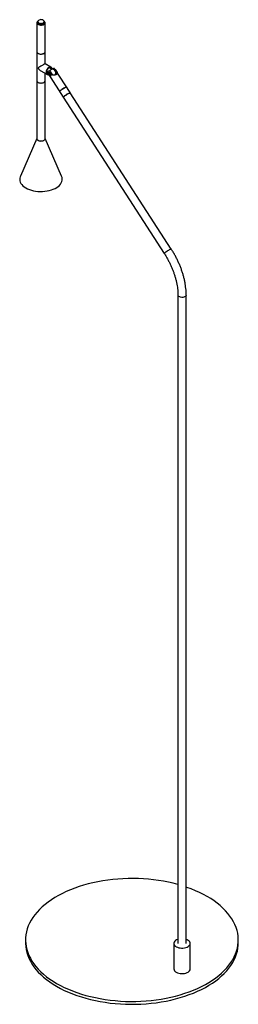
# Paper-space layout '_Isométrica' of a CAD drawing. Header units: millimetres. Extents: x -158 to 150, y -87 to 1301.
import ezdxf

# ---------------------------------------------------------------- set-up
doc = ezdxf.new("R2010")
doc.units = ezdxf.units.MM

psp = doc.layouts.new('_Isométrica')

# ---------------------------------------------------------------- linework, layer by layer
at = {"color": 7, "linetype": 'Continuous', "lineweight": 25}
for p, q in [((-134.1, 1296.3), (-134.1, 1133)), ((-132.7, 1298), (-132.7, 1296.3)), ((-123.7, 1296.3), (-123.7, 1298)), ((-122.4, 1238.5), (-122.4, 1296.3)), ((-114.1, 1233.7), (-122.4, 1238.5)), ((-128.2, 1228.3), (-120, 1223.6)), ((-122.4, 1133), (-122.4, 1225)), ((-120.5, 1226), (-118.2, 1224.7)), ((-117.8, 1223.9), (-97, 1191.6)), ((-117, 1225.1), (-117, 1224.7)), ((-116.8, 1223.9), (-116.7, 1223.8)), ((-112.7, 1230.7), (-116.5, 1232.9)), ((-111.7, 1222.4), (-114.4, 1226.6)), ((-87.2, 1198), (-108, 1230.2)), ((-108, 1230.2), (-105.3, 1226.1)), ((-107.1, 1225.8), (-106.6, 1225)), ((-106.6, 1225), (-105.3, 1226.1)), ((-87.2, 1197.5), (-87.1, 1197.9)), ((55.4, 977.5), (-86.9, 1197.6)), ((-96.9, 1191.6), (-96.5, 1191.5)), ((-96.7, 1191.2), (45.6, 971.2)), ((-134.1, 1133.4), (-157.3, 1080.1)), ((-99.1, 1080.1), (-122.4, 1133.4)), ((64.9, 912.6), (64.9, -0.8)), ((76.6, -0.8), (76.6, 912.6)), ((-150, 4.1), (-150, 0)), ((150, 0), (150, 4.1)), ((59.2, -0.8), (59.2, -36.7)), ((82.2, -36.7), (82.2, -0.8))]:
    psp.add_line(p, q, dxfattribs=at)
at = {"color": 7, "linetype": 'Continuous', "lineweight": 25, "flags": 128}
for points in [[(-132.6, 1298.6), (-133.1, 1298.2), (-133.8, 1297.5), (-134.1, 1296.6), (-134, 1295.8), (-133.6, 1295), (-132.8, 1294.2), (-131.8, 1293.6), (-130.5, 1293.2), (-129.1, 1293), (-127.7, 1293), (-126.2, 1293.2), (-124.9, 1293.5), (-123.8, 1294.1), (-123, 1294.8), (-122.5, 1295.6), (-122.4, 1296.5), (-122.6, 1297.3), (-123.2, 1298.1), (-123.9, 1298.6)], [(-127, 1300.5), (-128.3, 1300.6), (-129.5, 1300.4), (-130.7, 1300.1), (-131.7, 1299.6), (-132.4, 1299), (-132.7, 1298.3), (-132.7, 1297.6), (-132.3, 1296.9), (-131.6, 1296.2), (-130.6, 1295.8), (-129.5, 1295.5), (-128.2, 1295.4), (-126.9, 1295.5), (-125.8, 1295.8), (-124.8, 1296.3), (-124.1, 1296.9), (-123.8, 1297.6), (-123.8, 1298.4), (-124.2, 1299.1), (-124.9, 1299.7), (-125.8, 1300.2), (-127, 1300.5)], [(-132.7, 1296.3), (-132.7, 1295.9), (-132.3, 1295.2), (-131.6, 1294.6), (-130.6, 1294.1), (-129.5, 1293.8), (-128.2, 1293.7), (-126.9, 1293.8), (-125.8, 1294.2), (-124.8, 1294.6), (-124.1, 1295.3), (-123.8, 1296), (-123.7, 1296.3)], [(-134.1, 1255.5), (-134, 1255), (-133.6, 1254.1), (-132.8, 1253.4), (-131.8, 1252.8), (-130.5, 1252.4), (-129.1, 1252.2), (-127.7, 1252.1), (-126.2, 1252.3), (-124.9, 1252.7), (-123.8, 1253.3), (-123, 1254), (-122.5, 1254.8), (-122.4, 1255.5)], [(-134.1, 1255.5), (-134.1, 1255.2), (-133.7, 1254.4), (-133.1, 1253.6), (-132.1, 1253), (-130.9, 1252.5), (-129.5, 1252.2), (-128.1, 1252.1), (-126.6, 1252.3), (-125.3, 1252.6), (-124.1, 1253.1)], [(-122.4, 1238.5), (-122.4, 1238.4), (-122.7, 1238.3), (-123.1, 1238), (-123.7, 1237.7), (-124.5, 1237.2), (-125.4, 1236.7), (-126.4, 1236.2), (-127.4, 1235.6), (-128.5, 1234.9), (-129.6, 1234.3), (-130.6, 1233.7), (-131.5, 1233.2), (-132.4, 1232.7)], [(-112.9, 1230.8), (-112.9, 1231), (-113, 1232.1), (-113.4, 1233), (-114, 1233.6), (-114.8, 1233.9), (-115.8, 1233.9), (-116.8, 1233.5), (-117.8, 1232.9), (-118.8, 1231.9), (-119.7, 1230.8), (-120.4, 1229.5), (-120.9, 1228.2), (-121.1, 1226.8), (-121.1, 1225.6), (-120.9, 1224.6), (-120.4, 1223.9), (-119.7, 1223.4), (-118.8, 1223.3), (-117.8, 1223.5), (-117.6, 1223.6)], [(-113.5, 1231.2), (-113.6, 1231.7), (-114, 1232.5), (-114.6, 1233), (-115.4, 1233.2), (-116.3, 1233), (-117.3, 1232.6), (-118.2, 1231.8), (-119.1, 1230.8), (-119.8, 1229.6), (-120.3, 1228.4), (-120.5, 1227.2), (-120.5, 1226), (-120.3, 1225.1), (-119.8, 1224.5), (-119.1, 1224.1), (-118.2, 1224.1), (-117.9, 1224.1)], [(-108, 1230.2), (-108, 1230.2), (-108, 1230.2)], [(-134.1, 1214.7), (-134.1, 1214.4), (-133.7, 1213.5), (-133.1, 1212.8), (-132.1, 1212.1), (-130.9, 1211.7), (-129.5, 1211.4), (-128.1, 1211.3), (-126.6, 1211.4), (-125.3, 1211.8), (-124.1, 1212.3)], [(-133.2, 1212.9), (-132.3, 1212.2), (-131.1, 1211.7), (-129.7, 1211.4), (-128.3, 1211.3), (-126.8, 1211.4), (-125.5, 1211.7), (-124.3, 1212.2), (-123.3, 1212.8), (-122.7, 1213.6), (-122.4, 1214.4), (-122.4, 1214.7)], [(-92.3, 1205.9), (-92.3, 1205.9), (-92.6, 1205.9), (-93.2, 1205.6), (-94, 1205.2), (-95.1, 1204.6), (-96.2, 1203.9), (-97.4, 1203.1), (-98.7, 1202.3), (-99.8, 1201.5), (-100.7, 1200.8), (-101.5, 1200.3), (-102, 1199.8), (-102.1, 1199.6), (-102.1, 1199.6)], [(-101.3, 1200.4), (-100.6, 1201), (-99.6, 1201.7), (-98.4, 1202.5), (-97.2, 1203.3), (-96, 1204), (-94.8, 1204.7), (-93.8, 1205.3), (-93, 1205.7), (-92.5, 1205.9), (-92.3, 1205.9), (-92.3, 1205.9)], [(-96.9, 1191.6), (-97, 1191.6), (-96.8, 1191.9), (-96.3, 1192.3), (-95.6, 1192.9), (-94.6, 1193.6), (-93.5, 1194.3), (-92.3, 1195.1), (-91.1, 1195.9), (-89.9, 1196.6), (-88.9, 1197.2), (-88, 1197.7), (-87.5, 1197.9), (-87.2, 1198), (-87.1, 1197.9)], [(-86.9, 1197.6), (-86.9, 1197.6), (-87.2, 1197.5), (-87.8, 1197.2), (-88.6, 1196.8), (-89.7, 1196.2), (-90.8, 1195.5), (-92.1, 1194.7), (-93.3, 1193.9), (-94.4, 1193.1), (-95.4, 1192.4), (-96.1, 1191.9), (-96.5, 1191.5), (-96.7, 1191.2), (-96.7, 1191.2)], [(-134.1, 1133), (-134, 1132.3), (-133.5, 1131.5), (-132.6, 1130.8), (-131.5, 1130.2), (-130.2, 1129.8), (-128.8, 1129.7), (-127.3, 1129.7), (-125.9, 1129.9), (-124.7, 1130.4), (-123.6, 1131), (-122.9, 1131.7), (-122.5, 1132.5), (-122.4, 1133)], [(-133.2, 1131.2), (-132.3, 1130.6), (-131.1, 1130.1), (-129.7, 1129.8), (-128.3, 1129.6), (-126.8, 1129.7), (-125.5, 1130), (-124.3, 1130.5), (-123.3, 1131.2), (-122.7, 1131.9), (-122.4, 1132.8), (-122.4, 1133)], [(-157.3, 1080.1), (-157.7, 1079.2), (-158.1, 1077.4), (-158.2, 1075.5), (-158, 1073.6), (-157.4, 1071.8), (-156.5, 1070), (-155.2, 1068.3), (-153.6, 1066.6), (-151.7, 1065.1), (-149.6, 1063.7), (-147.2, 1062.4), (-144.6, 1061.3), (-141.7, 1060.4), (-138.8, 1059.6), (-135.7, 1059.1), (-132.5, 1058.7), (-129.2, 1058.6), (-126, 1058.6), (-122.8, 1058.8), (-119.6, 1059.3), (-116.6, 1059.9), (-113.6, 1060.7), (-110.9, 1061.7), (-108.3, 1062.9), (-106, 1064.2), (-104, 1065.7), (-102.2, 1067.2), (-100.8, 1068.9), (-99.6, 1070.7), (-98.8, 1072.5), (-98.4, 1074.4), (-98.2, 1076.2), (-98.5, 1078.1), (-99.1, 1079.9), (-99.1, 1080.1)], [(64.9, 82.2), (64.8, 82.2), (58.2, 83.9), (51.5, 85.4), (44.6, 86.8), (37.7, 87.9), (30.6, 88.9), (23.5, 89.6), (16.3, 90.2), (9.1, 90.5), (1.8, 90.7), (-5.4, 90.6), (-12.7, 90.4), (-19.9, 89.9), (-27, 89.3), (-34.1, 88.4), (-41.2, 87.4), (-48.1, 86.1), (-54.9, 84.7), (-61.6, 83), (-68.1, 81.2), (-74.5, 79.2), (-80.7, 77.1), (-86.7, 74.7), (-92.5, 72.2), (-98.1, 69.6), (-103.5, 66.8), (-108.6, 63.8), (-113.5, 60.7), (-118.1, 57.5), (-122.4, 54.1), (-126.5, 50.7), (-130.2, 47.1), (-133.7, 43.4), (-136.8, 39.6), (-139.6, 35.8), (-142.1, 31.8), (-144.2, 27.8), (-146.1, 23.8), (-147.5, 19.7), (-148.7, 15.6), (-149.5, 11.4), (-149.9, 7.2), (-150, 3), (-149.7, -1.1), (-149.1, -5.3), (-148.2, -9.5), (-146.8, -13.6), (-145.2, -17.7), (-143.2, -21.7), (-140.9, -25.6), (-138.2, -29.5), (-135.3, -33.4), (-132, -37.1), (-128.4, -40.7), (-124.5, -44.2), (-120.3, -47.7), (-115.8, -51), (-111.1, -54.1), (-106.1, -57.1)], [(-106.1, -57.1), (-100.8, -60), (-95.3, -62.8), (-89.6, -65.4), (-83.7, -67.8), (-77.6, -70), (-71.3, -72.1), (-64.8, -74), (-58.2, -75.7), (-51.5, -77.2), (-44.6, -78.6), (-37.7, -79.7), (-30.6, -80.7), (-23.5, -81.4), (-16.3, -82), (-9.1, -82.4), (-1.8, -82.5), (5.4, -82.5), (12.7, -82.2), (19.9, -81.7), (27, -81.1), (34.1, -80.2), (41.2, -79.2), (48.1, -77.9), (54.9, -76.5), (61.6, -74.9), (68.1, -73.1), (74.5, -71.1), (80.7, -68.9), (86.7, -66.6), (92.5, -64.1), (98.1, -61.4), (103.5, -58.6), (108.6, -55.7), (113.5, -52.6), (118.1, -49.3), (122.4, -46), (126.5, -42.5), (130.2, -38.9), (133.7, -35.2), (136.8, -31.5), (139.6, -27.6), (142.1, -23.7), (144.2, -19.7), (146.1, -15.6), (147.5, -11.5), (148.7, -7.4), (149.5, -3.2), (149.9, 0.9), (150, 5.1), (149.7, 9.3), (149.1, 13.5), (148.2, 17.6), (146.8, 21.7), (145.2, 25.8), (143.2, 29.8), (140.9, 33.8), (138.2, 37.7), (135.3, 41.5), (132, 45.2), (128.4, 48.9), (124.5, 52.4), (120.3, 55.8), (115.8, 59.1), (111.1, 62.3), (106.1, 65.3), (100.8, 68.2), (95.3, 70.9), (89.6, 73.5), (83.7, 75.9), (77.6, 78.2), (76.6, 78.5)], [(-150, 0), (-150, -1), (-149.7, -5.2), (-149.1, -9.4), (-148.2, -13.5), (-146.8, -17.7), (-145.2, -21.7), (-143.2, -25.8), (-140.9, -29.7), (-138.2, -33.6), (-135.3, -37.4), (-132, -41.2), (-128.4, -44.8), (-124.5, -48.3), (-120.3, -51.7), (-115.8, -55), (-111.1, -58.2), (-106.1, -61.2)], [(-106.1, -61.2), (-100.8, -64.1), (-95.3, -66.9), (-89.6, -69.4), (-83.7, -71.9), (-77.6, -74.1), (-71.3, -76.2), (-64.8, -78.1), (-58.2, -79.8), (-51.5, -81.3), (-44.6, -82.7), (-37.7, -83.8), (-30.6, -84.8), (-23.5, -85.5), (-16.3, -86.1), (-9.1, -86.4), (-1.8, -86.6), (5.4, -86.5), (12.7, -86.3), (19.9, -85.8), (27, -85.2), (34.1, -84.3), (41.2, -83.3), (48.1, -82), (54.9, -80.6), (61.6, -79), (68.1, -77.2), (74.5, -75.2), (80.7, -73), (86.7, -70.7), (92.5, -68.2), (98.1, -65.5), (103.5, -62.7), (108.6, -59.7), (113.5, -56.6), (118.1, -53.4), (122.4, -50), (126.5, -46.6), (130.2, -43), (133.7, -39.3), (136.8, -35.5), (139.6, -31.7), (142.1, -27.8), (144.2, -23.8), (146.1, -19.7), (147.5, -15.6), (148.7, -11.5), (149.5, -7.3), (149.9, -3.1), (150, 0)], [(64.9, 4.9), (64.6, 4.8), (63, 4.1), (61.6, 3.2), (60.5, 2.2), (59.7, 1.1), (59.3, -0.1), (59.2, -1.3), (59.6, -2.4), (60.2, -3.6), (61.3, -4.6), (62.6, -5.5)], [(62.6, -5.5), (64.2, -6.3), (66, -6.9), (67.9, -7.2), (69.9, -7.4), (72, -7.4), (74, -7.2), (75.9, -6.7), (77.7, -6.1), (79.2, -5.3), (80.4, -4.3), (81.4, -3.3), (82, -2.1), (82.2, -1), (82.1, 0.2), (81.6, 1.4), (80.7, 2.5), (79.5, 3.4), (78.1, 4.3), (76.6, 4.9)], [(62.6, -41.4), (64.2, -42.2), (66, -42.8), (67.9, -43.2), (69.9, -43.4), (72, -43.3), (74, -43.1), (75.9, -42.7), (77.7, -42), (79.2, -41.2), (80.4, -40.3), (81.4, -39.2), (82, -38.1), (82.2, -36.9), (82.2, -36.7)]]:
    psp.add_lwpolyline(points, dxfattribs=at)
at = {"color": 8, "linetype": 'Continuous', "lineweight": 25, "flags": 128}
for points in [[(55.4, 977.5), (55.4, 977.6), (55.1, 977.5), (54.5, 977.2), (53.7, 976.8), (52.6, 976.2), (51.5, 975.5), (50.2, 974.7), (49, 973.9), (47.9, 973.1), (46.9, 972.4), (46.2, 971.8), (45.7, 971.4), (45.6, 971.2), (45.6, 971.2)], [(76.6, 912.6), (76.5, 912.1), (76.1, 911.3), (75.3, 910.6), (74.3, 910), (73, 909.6), (71.6, 909.3), (70.2, 909.3), (68.7, 909.5), (67.4, 909.9), (66.3, 910.4), (65.5, 911.1), (65, 911.9), (64.9, 912.6)]]:
    psp.add_lwpolyline(points, dxfattribs=at)
at = {"color": 7, "linetype": 'Continuous', "lineweight": 25}
for centre, radius, start, end in [((-125.2, 1255.7), 2.82, 292.8864, 355.7934), ((-122.2, 1238.2), 11.6, 208.3893, 238.5117), ((-117.8, 1223.9), 0.0707, 141.4659, 201.0571), ((-113.9, 1224.7), 3.15, 161.6769, 259.4964), ((-112.1, 1225.8), 5, 192.7067, 231.7053), ((-111.7, 1225.8), 5.06, 111.7227, 152.4003), ((-80.5, 1176.2), 60.7, 123.9173, 125.6563), ((-112.1, 1225.8), 5, 322.0137, 107.2987), ((-110.8, 1226.5), 3.69, 359.9456, 60.0491), ((-131.7, 1214.7), 2.38, 181.6063, 231.0934), ((-125.2, 1214.9), 2.82, 292.8864, 355.7934), ((-100.7, 1198.9), 1.58, 114.9514, 156.0168), ((-131.7, 1133.1), 2.38, 181.6063, 231.0934), ((64.9, -36.2), 5.75, 185.5046, 245.8156)]:
    psp.add_arc(centre, radius, start, end, dxfattribs=at)
at = {"color": 8, "linetype": 'Continuous', "lineweight": 25}
psp.add_arc((-117.2, 1223.6), 0.707, 134.9318, 149.6011, dxfattribs=at)
at = {"color": 7, "linetype": 'Continuous', "lineweight": 25}
for points, knots in [([(-118.6, 1226.6), (-118.6, 1226.7), (-118.6, 1227.2), (-118.3, 1227.7), (-117.9, 1228.2), (-117.2, 1228.4), (-116.3, 1228.3), (-115.4, 1227.8), (-114.8, 1227.1), (-114.5, 1226.7), (-114.4, 1226.6)], [0, 0, 0, 0, 0.054793, 0.205113, 0.302813, 0.471346, 0.644164, 0.801468, 0.944313, 1, 1, 1, 1]), ([(-118.6, 1226.6), (-118.6, 1226.6), (-118.6, 1226.3), (-118.5, 1225.7), (-118.3, 1224.8), (-118, 1224.2), (-117.8, 1223.9)], [0, 0, 0, 0, 0.001752, 0.334467, 0.667222, 1, 1, 1, 1]), ([(-115.9, 1225.5), (-116.1, 1225.6), (-116.2, 1225.6), (-116.5, 1225.7), (-116.7, 1225.7), (-117, 1225.7), (-117.1, 1225.7), (-117.3, 1225.6), (-117.4, 1225.6), (-117.6, 1225.4), (-117.7, 1225.3), (-117.8, 1225.2), (-117.8, 1225), (-117.8, 1224.8), (-117.8, 1224.7), (-117.8, 1224.4), (-117.8, 1224.2), (-117.7, 1224.1)], [0, 0, 0, 0, 0.125, 0.125, 0.25, 0.25, 0.375, 0.375, 0.5, 0.5, 0.625, 0.625, 0.75, 0.75, 0.875, 0.875, 1, 1, 1, 1]), ([(-115.9, 1225.5), (-115.7, 1225.4), (-115.5, 1225.3), (-115.2, 1225.1), (-115.2, 1225.1), (-115, 1224.9), (-114.9, 1224.8), (-114.8, 1224.6), (-114.7, 1224.5), (-114.6, 1224.3), (-114.5, 1224.2), (-114.4, 1223.9), (-114.3, 1223.7), (-114.3, 1223.2), (-114.2, 1223), (-114.3, 1222.7), (-114.3, 1222.5), (-114.3, 1222.3), (-114.3, 1222.2), (-114.4, 1222), (-114.5, 1221.8), (-114.7, 1221.5), (-114.8, 1221.4), (-114.9, 1221.2), (-115, 1221.2), (-115.1, 1221.2), (-115.1, 1221.1), (-115.3, 1221.1), (-115.3, 1221.1), (-115.4, 1221.1), (-115.5, 1221.2), (-115.7, 1221.2), (-115.8, 1221.3), (-116.1, 1221.5), (-116.2, 1221.7), (-116.5, 1222), (-116.6, 1222.1), (-116.8, 1222.5), (-117, 1222.7), (-117.3, 1223.3), (-117.6, 1223.7), (-117.7, 1224.1)], [0, 0, 0, 0, 0.0625, 0.0625, 0.09375, 0.09375, 0.125, 0.125, 0.15625, 0.15625, 0.1875, 0.1875, 0.25, 0.25, 0.3125, 0.3125, 0.34375, 0.34375, 0.375, 0.375, 0.4375, 0.4375, 0.5, 0.5, 0.53125, 0.53125, 0.5625, 0.5625, 0.59375, 0.59375, 0.625, 0.625, 0.6875, 0.6875, 0.75, 0.75, 0.8125, 0.8125, 0.875, 0.875, 1, 1, 1, 1]), ([(-108, 1230.2), (-108.1, 1230.3), (-108.4, 1230.7), (-108.9, 1231.3), (-109.7, 1231.9), (-110.5, 1232.1), (-111.1, 1232), (-111.7, 1231.7), (-112.1, 1231.3), (-112.1, 1230.9), (-112.1, 1230.7)], [0, 0, 0, 0, 0.0448925, 0.1895691, 0.3354274, 0.4870289, 0.6496795, 0.7553934, 0.9377521, 1, 1, 1, 1]), ([(-105.3, 1226.1), (-105.2, 1225.8), (-105.2, 1225.6), (-105.1, 1225.3), (-105.1, 1225.1), (-105.1, 1224.9), (-105.2, 1224.8), (-105.3, 1224.5), (-105.3, 1224.4), (-105.5, 1224.2), (-105.5, 1224.1), (-105.9, 1223.7), (-106.1, 1223.5), (-106.6, 1223.2), (-106.8, 1223.1), (-107.2, 1223), (-107.4, 1222.9), (-107.8, 1222.8), (-108, 1222.7), (-108.5, 1222.6), (-108.7, 1222.5), (-109.2, 1222.5), (-109.4, 1222.4), (-109.8, 1222.4), (-110.1, 1222.4), (-110.8, 1222.4), (-111.2, 1222.4), (-111.7, 1222.4)], [0, 0, 0, 0, 0.125, 0.125, 0.1875, 0.1875, 0.25, 0.25, 0.3125, 0.3125, 0.375, 0.375, 0.5, 0.5, 0.5625, 0.5625, 0.625, 0.625, 0.6875, 0.6875, 0.75, 0.75, 0.8125, 0.8125, 0.875, 0.875, 1, 1, 1, 1]), ([(-108, 1230.2), (-108.2, 1230.4), (-108.6, 1230.9), (-109.2, 1231.5), (-109.7, 1231.8), (-109.9, 1231.9)], [0, 0, 0, 0, 0.361762, 0.723503, 1, 1, 1, 1]), ([(-106.6, 1225), (-106.4, 1225), (-106, 1225), (-105.7, 1224.3), (-106, 1223.8), (-106.2, 1223.6)], [0, 0, 0, 0, 0.318886, 0.634963, 1, 1, 1, 1]), ([(45.6, 971.2), (46, 970.5), (47.4, 968.4), (49.4, 964.9), (51.8, 960.6), (53.9, 956.3), (55.9, 951.9), (57.7, 947.5), (59.3, 943.1), (60.7, 938.7), (62, 934.4), (63, 930.1), (63.8, 925.8), (64.4, 921.7), (64.7, 917.6), (64.9, 914.6), (64.9, 913), (64.9, 912.6)], [0, 0, 0, 0, 0.037981, 0.110686, 0.183402, 0.256107, 0.328787, 0.401429, 0.474019, 0.546545, 0.618995, 0.691357, 0.763621, 0.835779, 0.907826, 0.979766, 1, 1, 1, 1]), ([(76.6, 912.6), (76.6, 913.4), (76.5, 915.7), (76.3, 919.5), (75.8, 924.1), (75.1, 928.7), (74.2, 933.4), (73.1, 938.2), (71.7, 942.9), (70.1, 947.7), (68.4, 952.5), (66.4, 957.2), (64.2, 961.9), (61.9, 966.6), (59.4, 971.1), (57.2, 974.8), (55.8, 976.9), (55.4, 977.5)], [0, 0, 0, 0, 0.038125, 0.109964, 0.181753, 0.25349, 0.325162, 0.396766, 0.468305, 0.539783, 0.611209, 0.68259, 0.753938, 0.825262, 0.896573, 0.967882, 1, 1, 1, 1])]:
    psp.add_open_spline(points, degree=3, knots=knots, dxfattribs=at)

doc.saveas('drawing.dxf')
